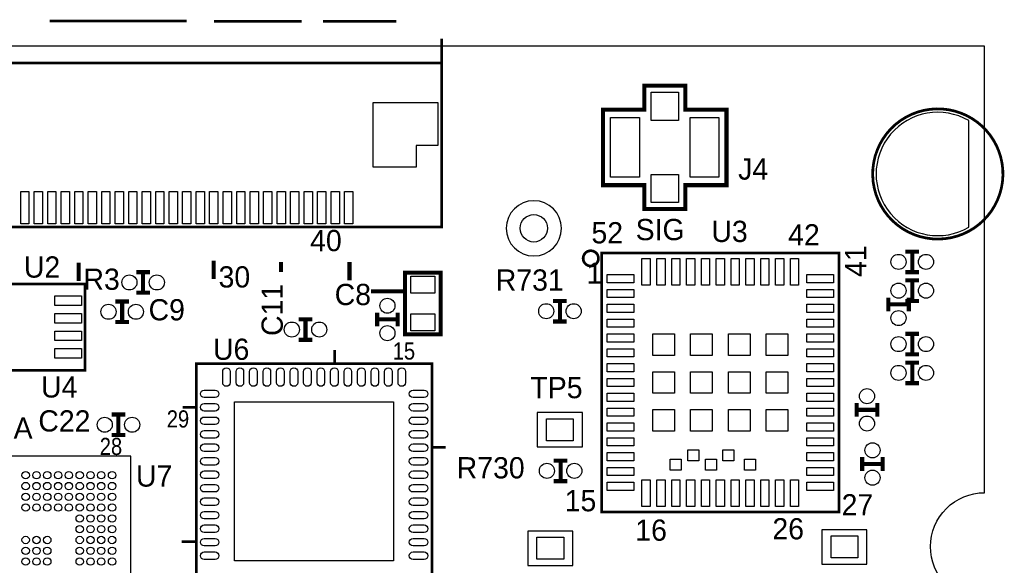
# Model space of a CAD drawing. Extents: x -1 to 150, y -33 to 40.
# Tile 5 of 6: x 32 to 68, y 19 to 40. Entities that reach past the tile are written whole.
import ezdxf
from ezdxf.enums import TextEntityAlignment as Align

# ---------------------------------------------------------------- set-up
doc = ezdxf.new("R2010")
doc.units = 0
for name, color, linetype in [('BOARD_GEOMETRY_OUTLINE', 4, 'CONTINUOUS'), ('BOARD_GEOMETRY_SILKSCREEN_TOP', 3, 'CONTINUOUS'), ('PACKAGE_GEOMETRY_SILKSCREEN_TOP', 5, 'CONTINUOUS'), ('PIN_TOP', 6, 'CONTINUOUS'), ('REF_DES_SILKSCREEN_TOP', 7, 'CONTINUOUS')]:
    doc.layers.add(name, color=color, linetype=linetype)

msp = doc.modelspace()

# ---------------------------------------------------------------- linework, layer by layer
at = {"layer": 'BOARD_GEOMETRY_OUTLINE'}
msp.add_lwpolyline([(1.99898, 19.99996, -0.414214), (0, 18.00098), (0, 0), (15.75054, 0), (15.75054, 3.50012, -0.414214), (16.25092, 4.0005, -0.414214), (16.74876, 3.50012), (16.74876, 0), (67.59956, 0), (67.59956, 18.00098, -0.414214), (65.60058, 19.99996, -0.414214), (67.59956, 21.99894), (67.59956, 38.5572), (0, 38.5572), (0, 21.99894, -0.414214)], format="xyb", close=True, dxfattribs=at)
at = {"layer": 'BOARD_GEOMETRY_SILKSCREEN_TOP', "const_width": 0.1524}
for points in [[(39.0398, 30.607), (39.0398, 29.9212)], [(34.036, 30.5308), (34.036, 29.845)], [(41.529, 30.5562), (41.529, 30.1752)], [(44.069, 30.5562), (44.069, 29.8704)], [(46.0502, 29.464), (44.87164, 29.464)]]:
    msp.add_lwpolyline(points, dxfattribs=at)
at = {"layer": 'PACKAGE_GEOMETRY_SILKSCREEN_TOP'}
for points, const_width in [([(38.03904, 39.4843), (32.95904, 39.4843)], 0.09906), ([(42.291, 39.47414), (39.04996, 39.47414)], 0.09906), ([(45.8089, 39.47414), (43.0911, 39.47414)], 0.09906), ([(47.48022, 37.76472), (47.48022, 38.83406)], 0.09906), ([(28.16098, 31.85414), (21.1201, 31.85414), (21.1201, 37.92474), (47.48022, 37.92474), (47.48022, 31.85414), (27.92984, 31.85414)], 0.09906), ([(62.210442, 28.985718), (62.210442, 21.285708), (53.410358, 21.285708), (53.410358, 30.885892), (62.210442, 30.885892), (62.210442, 28.78582)], 0.100076), ([(65.1764, 30.9372), (64.6684, 30.9372)], 0.1524), ([(64.9224, 30.1752), (64.9224, 30.9372)], 0.1524), ([(36.16706, 30.1752), (36.67506, 30.1752)], 0.1524), ([(36.42106, 30.1752), (36.42106, 29.4132)], 0.1524), ([(65.1764, 30.1752), (64.6684, 30.1752)], 0.1524), ([(65.1764, 29.8704), (64.6684, 29.8704)], 0.1524), ([(64.9224, 29.1084), (64.9224, 29.8704)], 0.1524), ([(36.16706, 29.4132), (36.67506, 29.4132)], 0.1524), ([(64.0334, 28.7274), (64.0334, 29.2354)], 0.1524), ([(64.7954, 28.7274), (64.7954, 29.2354)], 0.1524), ([(35.39236, 29.08808), (35.90036, 29.08808)], 0.1524), ([(35.64636, 29.08808), (35.64636, 28.32608)], 0.1524), ([(52.1208, 29.1084), (51.6128, 29.1084)], 0.1524), ([(51.8668, 28.3464), (51.8668, 29.1084)], 0.1524), ([(64.0334, 28.9814), (64.7954, 28.9814)], 0.1524), ([(65.1764, 29.1084), (64.6684, 29.1084)], 0.1524), ([(42.69486, 28.42768), (42.18686, 28.42768)], 0.1524), ([(42.44086, 27.66568), (42.44086, 28.42768)], 0.1524), ([(45.09262, 28.1686), (45.09262, 28.6766)], 0.1524), ([(45.09262, 28.4226), (45.85462, 28.4226)], 0.1524), ([(45.85462, 28.1686), (45.85462, 28.6766)], 0.1524), ([(35.39236, 28.32608), (35.90036, 28.32608)], 0.1524), ([(52.1208, 28.3464), (51.6128, 28.3464)], 0.1524), ([(42.69486, 27.66568), (42.18686, 27.66568)], 0.1524), ([(64.6684, 27.8892), (65.1764, 27.8892)], 0.1524), ([(64.9224, 27.8892), (64.9224, 27.1272)], 0.1524), ([(43.52036, 27.2923), (43.52036, 26.7843)], 0.09906), ([(64.6684, 27.1272), (65.1764, 27.1272)], 0.1524), ([(45.06976, 18.0467), (38.38956, 18.0467), (38.38956, 26.7843), (47.12716, 26.7843), (47.12716, 18.0467), (44.56176, 18.0467)], 0.1016), ([(65.1764, 26.8224), (64.6684, 26.8224)], 0.1524), ([(64.9224, 26.0604), (64.9224, 26.8224)], 0.1524), ([(65.1764, 26.0604), (64.6684, 26.0604)], 0.1524), ([(38.38956, 25.1587), (37.88156, 25.1587)], 0.09906), ([(62.865, 25.3238), (62.865, 24.8158)], 0.1524), ([(63.627, 25.3238), (63.627, 24.8158)], 0.1524), ([(35.76066, 24.89962), (35.25266, 24.89962)], 0.1524), ([(35.50666, 24.13762), (35.50666, 24.89962)], 0.1524), ([(63.627, 25.0698), (62.865, 25.0698)], 0.1524), ([(35.76066, 24.13762), (35.25266, 24.13762)], 0.1524), ([(47.63516, 23.6855), (47.12716, 23.6855)], 0.09906), ([(63.0682, 22.8092), (63.0682, 23.3172)], 0.1524), ([(63.8302, 22.8092), (63.8302, 23.3172)], 0.1524), ([(51.6382, 23.1902), (52.1462, 23.1902)], 0.1524), ([(51.8922, 23.1902), (51.8922, 22.4282)], 0.1524), ([(63.0682, 23.0632), (63.8302, 23.0632)], 0.1524), ([(51.6382, 22.4282), (52.1462, 22.4282)], 0.1524), ([(38.36416, 20.1803), (37.85616, 20.1803)], 0.09906)]:
    msp.add_lwpolyline(points, dxfattribs=dict(at, const_width=const_width))
for points, const_width in [([(53.594, 36.195), (54.991, 36.195), (54.991, 37.084), (56.515, 37.084), (56.515, 36.195), (58.039, 36.195), (58.039, 33.401), (56.515, 33.401), (56.515, 32.512), (54.991, 32.512), (54.991, 33.401), (53.467, 33.401), (53.467, 36.195)], 0.1524), ([(47.44974, 30.15742), (47.44974, 27.87142), (46.12894, 27.87142), (46.12894, 30.15742)], 0.1524), ([(34.26714, 28.840684), (34.26714, 26.540714), (28.56738, 26.540714), (28.56738, 29.740606), (34.26714, 29.740606)], 0.100076)]:
    msp.add_lwpolyline(points, close=True, dxfattribs=dict(at, const_width=const_width))
for points, const_width in [([(65.92062, 31.40202, 1), (65.81902, 36.22802, 1)], 0.1016), ([(53.293264, 30.68574, 1), (52.727536, 30.68586, 1)], 0.100076)]:
    msp.add_lwpolyline(points, format="xyb", close=True, dxfattribs=dict(at, const_width=const_width))
msp.add_lwpolyline([(51.92522, 31.8008, 1), (49.87798, 31.8008, 1)], format="xyb", close=True, dxfattribs=at)
for points in [[(51.0286, 23.6982), (52.705, 23.6982), (52.705, 24.9682), (51.0286, 24.9682)], [(23.76932, 11.14552), (35.97148, 11.14552), (35.97148, 23.34768), (23.76932, 23.34768)], [(50.673, 19.304), (52.3494, 19.304), (52.3494, 20.574), (50.673, 20.574)], [(61.5696, 19.3548), (63.246, 19.3548), (63.246, 20.6248), (61.5696, 20.6248)]]:
    msp.add_lwpolyline(points, close=True, dxfattribs=at)
at = {"layer": 'PIN_TOP'}
for points in [[(55.245, 35.8013), (55.245, 36.8427), (56.261, 36.8427), (56.261, 35.8013)], [(44.94022, 36.4617), (47.33798, 36.4617), (47.33798, 34.86404), (46.53788, 34.86404), (46.53788, 34.06394), (44.94022, 34.06394)], [(53.7464, 33.6931), (53.7464, 35.9029), (54.8132, 35.9029), (54.8132, 33.6931)], [(56.6928, 33.6931), (56.6928, 35.9029), (57.7596, 35.9029), (57.7596, 33.6931)], [(55.245, 32.7533), (55.245, 33.7947), (56.261, 33.7947), (56.261, 32.7533)], [(32.19196, 33.1597), (32.19196, 31.9659), (31.88716, 31.9659), (31.88716, 33.1597)], [(32.69234, 33.1597), (32.69234, 31.9659), (32.38754, 31.9659), (32.38754, 33.1597)], [(33.19272, 33.1597), (33.19272, 31.9659), (32.88792, 31.9659), (32.88792, 33.1597)], [(33.6931, 33.1597), (33.6931, 31.9659), (33.3883, 31.9659), (33.3883, 33.1597)], [(34.19348, 33.1597), (34.19348, 31.9659), (33.88868, 31.9659), (33.88868, 33.1597)], [(34.69132, 33.1597), (34.69132, 31.9659), (34.38652, 31.9659), (34.38652, 33.1597)], [(35.1917, 33.1597), (35.1917, 31.9659), (34.8869, 31.9659), (34.8869, 33.1597)], [(35.69208, 33.1597), (35.69208, 31.9659), (35.38728, 31.9659), (35.38728, 33.1597)], [(36.19246, 33.1597), (36.19246, 31.9659), (35.88766, 31.9659), (35.88766, 33.1597)], [(36.69284, 33.1597), (36.69284, 31.9659), (36.38804, 31.9659), (36.38804, 33.1597)], [(37.19322, 33.1597), (37.19322, 31.9659), (36.88842, 31.9659), (36.88842, 33.1597)], [(37.6936, 33.1597), (37.6936, 31.9659), (37.3888, 31.9659), (37.3888, 33.1597)], [(38.19144, 33.1597), (38.19144, 31.9659), (37.88664, 31.9659), (37.88664, 33.1597)], [(38.69182, 33.1597), (38.69182, 31.9659), (38.38702, 31.9659), (38.38702, 33.1597)], [(39.1922, 33.1597), (39.1922, 31.9659), (38.8874, 31.9659), (38.8874, 33.1597)], [(39.69258, 33.1597), (39.69258, 31.9659), (39.38778, 31.9659), (39.38778, 33.1597)], [(40.19296, 33.1597), (40.19296, 31.9659), (39.88816, 31.9659), (39.88816, 33.1597)], [(40.69334, 33.1597), (40.69334, 31.9659), (40.38854, 31.9659), (40.38854, 33.1597)], [(41.19118, 33.1597), (41.19118, 31.9659), (40.88638, 31.9659), (40.88638, 33.1597)], [(41.69156, 33.1597), (41.69156, 31.9659), (41.38676, 31.9659), (41.38676, 33.1597)], [(42.19194, 33.1597), (42.19194, 31.9659), (41.88714, 31.9659), (41.88714, 33.1597)], [(42.69232, 33.1597), (42.69232, 31.9659), (42.38752, 31.9659), (42.38752, 33.1597)], [(43.1927, 33.1597), (43.1927, 31.9659), (42.8879, 31.9659), (42.8879, 33.1597)], [(43.69308, 33.1597), (43.69308, 31.9659), (43.38828, 31.9659), (43.38828, 33.1597)], [(44.19346, 33.1597), (44.19346, 31.9659), (43.88866, 31.9659), (43.88866, 33.1597)], [(54.907942, 29.690568), (54.907942, 30.681168), (55.212742, 30.681168), (55.212742, 29.690568)], [(55.458106, 29.690568), (55.458106, 30.681168), (55.762906, 30.681168), (55.762906, 29.690568)], [(56.008016, 29.690568), (56.008016, 30.681168), (56.312816, 30.681168), (56.312816, 29.690568)], [(56.557926, 29.690568), (56.557926, 30.681168), (56.862726, 30.681168), (56.862726, 29.690568)], [(57.10809, 29.690568), (57.10809, 30.681168), (57.41289, 30.681168), (57.41289, 29.690568)], [(57.658, 29.690568), (57.658, 30.681168), (57.9628, 30.681168), (57.9628, 29.690568)], [(58.20791, 29.690568), (58.20791, 30.681168), (58.51271, 30.681168), (58.51271, 29.690568)], [(58.758074, 29.690568), (58.758074, 30.681168), (59.062874, 30.681168), (59.062874, 29.690568)], [(59.307984, 29.690568), (59.307984, 30.681168), (59.612784, 30.681168), (59.612784, 29.690568)], [(59.857894, 29.690568), (59.857894, 30.681168), (60.162694, 30.681168), (60.162694, 29.690568)], [(60.408058, 29.690568), (60.408058, 30.681168), (60.712858, 30.681168), (60.712858, 29.690568)], [(46.34484, 30.03042), (47.23384, 30.03042), (47.23384, 29.39542), (46.34484, 29.39542)], [(53.615082, 30.088078), (54.605682, 30.088078), (54.605682, 29.783278), (53.615082, 29.783278)], [(61.015118, 30.088078), (62.005718, 30.088078), (62.005718, 29.783278), (61.015118, 29.783278)], [(33.147, 29.293566), (34.1376, 29.293566), (34.1376, 28.937966), (33.147, 28.937966)], [(53.615082, 29.538168), (54.605682, 29.538168), (54.605682, 29.233368), (53.615082, 29.233368)], [(61.015118, 29.538168), (62.005718, 29.538168), (62.005718, 29.233368), (61.015118, 29.233368)], [(53.615082, 28.988258), (54.605682, 28.988258), (54.605682, 28.683458), (53.615082, 28.683458)], [(61.015118, 28.988258), (62.005718, 28.988258), (62.005718, 28.683458), (61.015118, 28.683458)], [(33.147, 28.64358), (34.1376, 28.64358), (34.1376, 28.28798), (33.147, 28.28798)], [(46.34484, 28.63342), (47.23384, 28.63342), (47.23384, 27.99842), (46.34484, 27.99842)], [(53.615082, 28.438094), (54.605682, 28.438094), (54.605682, 28.133294), (53.615082, 28.133294)], [(61.015118, 28.438094), (62.005718, 28.438094), (62.005718, 28.133294), (61.015118, 28.133294)], [(33.147, 27.99334), (34.1376, 27.99334), (34.1376, 27.63774), (33.147, 27.63774)], [(53.615082, 27.888184), (54.605682, 27.888184), (54.605682, 27.583384), (53.615082, 27.583384)], [(55.310278, 27.085798), (55.310278, 27.885898), (56.110378, 27.885898), (56.110378, 27.085798)], [(56.710326, 27.085798), (56.710326, 27.885898), (57.510426, 27.885898), (57.510426, 27.085798)], [(58.110374, 27.085798), (58.110374, 27.885898), (58.910474, 27.885898), (58.910474, 27.085798)], [(59.510422, 27.085798), (59.510422, 27.885898), (60.310522, 27.885898), (60.310522, 27.085798)], [(61.015118, 27.888184), (62.005718, 27.888184), (62.005718, 27.583384), (61.015118, 27.583384)], [(33.147, 27.343354), (34.1376, 27.343354), (34.1376, 26.987754), (33.147, 26.987754)], [(53.615082, 27.338274), (54.605682, 27.338274), (54.605682, 27.033474), (53.615082, 27.033474)], [(61.015118, 27.338274), (62.005718, 27.338274), (62.005718, 27.033474), (61.015118, 27.033474)], [(53.615082, 26.78811), (54.605682, 26.78811), (54.605682, 26.48331), (53.615082, 26.48331)], [(61.015118, 26.78811), (62.005718, 26.78811), (62.005718, 26.48331), (61.015118, 26.48331)], [(55.310278, 25.68575), (55.310278, 26.48585), (56.110378, 26.48585), (56.110378, 25.68575)], [(56.710326, 25.68575), (56.710326, 26.48585), (57.510426, 26.48585), (57.510426, 25.68575)], [(58.110374, 25.68575), (58.110374, 26.48585), (58.910474, 26.48585), (58.910474, 25.68575)], [(59.510422, 25.68575), (59.510422, 26.48585), (60.310522, 26.48585), (60.310522, 25.68575)], [(53.615082, 26.2382), (54.605682, 26.2382), (54.605682, 25.9334), (53.615082, 25.9334)], [(61.015118, 26.2382), (62.005718, 26.2382), (62.005718, 25.9334), (61.015118, 25.9334)], [(53.615082, 25.68829), (54.605682, 25.68829), (54.605682, 25.38349), (53.615082, 25.38349)], [(61.015118, 25.68829), (62.005718, 25.68829), (62.005718, 25.38349), (61.015118, 25.38349)], [(45.70476, 25.3619), (45.70476, 19.4691), (39.81196, 19.4691), (39.81196, 25.3619)], [(53.615082, 25.138126), (54.605682, 25.138126), (54.605682, 24.833326), (53.615082, 24.833326)], [(55.310278, 24.285702), (55.310278, 25.085802), (56.110378, 25.085802), (56.110378, 24.285702)], [(56.710326, 24.285702), (56.710326, 25.085802), (57.510426, 25.085802), (57.510426, 24.285702)], [(58.110374, 24.285702), (58.110374, 25.085802), (58.910474, 25.085802), (58.910474, 24.285702)], [(59.510422, 24.285702), (59.510422, 25.085802), (60.310522, 25.085802), (60.310522, 24.285702)], [(61.015118, 25.138126), (62.005718, 25.138126), (62.005718, 24.833326), (61.015118, 24.833326)], [(51.3715, 23.9268), (51.3715, 24.7396), (52.3621, 24.7396), (52.3621, 23.9268)], [(53.615082, 24.588216), (54.605682, 24.588216), (54.605682, 24.283416), (53.615082, 24.283416)], [(61.015118, 24.588216), (62.005718, 24.588216), (62.005718, 24.283416), (61.015118, 24.283416)], [(53.615082, 24.038306), (54.605682, 24.038306), (54.605682, 23.733506), (53.615082, 23.733506)], [(61.015118, 24.038306), (62.005718, 24.038306), (62.005718, 23.733506), (61.015118, 23.733506)], [(53.615082, 23.488142), (54.605682, 23.488142), (54.605682, 23.183342), (53.615082, 23.183342)], [(56.607202, 23.58898), (57.013602, 23.58898), (57.013602, 23.18258), (56.607202, 23.18258)], [(57.907174, 23.58898), (58.313574, 23.58898), (58.313574, 23.18258), (57.907174, 23.18258)], [(61.015118, 23.488142), (62.005718, 23.488142), (62.005718, 23.183342), (61.015118, 23.183342)], [(55.957216, 23.238968), (56.363616, 23.238968), (56.363616, 22.832568), (55.957216, 22.832568)], [(57.257188, 23.238968), (57.663588, 23.238968), (57.663588, 22.832568), (57.257188, 22.832568)], [(58.707274, 23.238968), (59.113674, 23.238968), (59.113674, 22.832568), (58.707274, 22.832568)], [(53.615082, 22.938232), (54.605682, 22.938232), (54.605682, 22.633432), (53.615082, 22.633432)], [(61.015118, 22.938232), (62.005718, 22.938232), (62.005718, 22.633432), (61.015118, 22.633432)], [(53.615082, 22.388322), (54.605682, 22.388322), (54.605682, 22.083522), (53.615082, 22.083522)], [(54.907942, 21.490432), (54.907942, 22.481032), (55.212742, 22.481032), (55.212742, 21.490432)], [(55.458106, 21.490432), (55.458106, 22.481032), (55.762906, 22.481032), (55.762906, 21.490432)], [(56.008016, 21.490432), (56.008016, 22.481032), (56.312816, 22.481032), (56.312816, 21.490432)], [(56.557926, 21.490432), (56.557926, 22.481032), (56.862726, 22.481032), (56.862726, 21.490432)], [(57.10809, 21.490432), (57.10809, 22.481032), (57.41289, 22.481032), (57.41289, 21.490432)], [(57.658, 21.490432), (57.658, 22.481032), (57.9628, 22.481032), (57.9628, 21.490432)], [(58.20791, 21.490432), (58.20791, 22.481032), (58.51271, 22.481032), (58.51271, 21.490432)], [(58.758074, 21.490432), (58.758074, 22.481032), (59.062874, 22.481032), (59.062874, 21.490432)], [(59.307984, 21.490432), (59.307984, 22.481032), (59.612784, 22.481032), (59.612784, 21.490432)], [(59.857894, 21.490432), (59.857894, 22.481032), (60.162694, 22.481032), (60.162694, 21.490432)], [(60.408058, 21.490432), (60.408058, 22.481032), (60.712858, 22.481032), (60.712858, 21.490432)], [(61.015118, 22.388322), (62.005718, 22.388322), (62.005718, 22.083522), (61.015118, 22.083522)], [(51.0159, 19.5326), (51.0159, 20.3454), (52.0065, 20.3454), (52.0065, 19.5326)], [(61.9125, 19.5834), (61.9125, 20.3962), (62.9031, 20.3962), (62.9031, 19.5834)]]:
    msp.add_lwpolyline(points, close=True, dxfattribs=at)
for points in [[(67.019678, 35.790886, 1.739101), (67.019678, 31.839154)], [(39.37, 26.08326), (39.37, 26.48966, -1), (39.6494, 26.48966), (39.6494, 26.08326, -1)], [(39.86784, 26.08326), (39.86784, 26.48966, -1), (40.14724, 26.48966), (40.14724, 26.08326, -1)], [(40.36822, 26.08326), (40.36822, 26.48966, -1), (40.64762, 26.48966), (40.64762, 26.08326, -1)], [(40.8686, 26.08326), (40.8686, 26.48966, -1), (41.148, 26.48966), (41.148, 26.08326, -1)], [(41.36898, 26.08326), (41.36898, 26.48966, -1), (41.64838, 26.48966), (41.64838, 26.08326, -1)], [(41.86936, 26.08326), (41.86936, 26.48966, -1), (42.14876, 26.48966), (42.14876, 26.08326, -1)], [(42.36974, 26.08326), (42.36974, 26.48966, -1), (42.64914, 26.48966), (42.64914, 26.08326, -1)], [(42.86758, 26.08326), (42.86758, 26.48966, -1), (43.14698, 26.48966), (43.14698, 26.08326, -1)], [(43.36796, 26.08326), (43.36796, 26.48966, -1), (43.64736, 26.48966), (43.64736, 26.08326, -1)], [(43.86834, 26.08326), (43.86834, 26.48966, -1), (44.14774, 26.48966), (44.14774, 26.08326, -1)], [(44.36872, 26.08326), (44.36872, 26.48966, -1), (44.64812, 26.48966), (44.64812, 26.08326, -1)], [(44.8691, 26.08326), (44.8691, 26.48966, -1), (45.1485, 26.48966), (45.1485, 26.08326, -1)], [(45.36948, 26.08326), (45.36948, 26.48966, -1), (45.64888, 26.48966), (45.64888, 26.08326, -1)], [(45.86732, 26.08326), (45.86732, 26.48966, -1), (46.14672, 26.48966), (46.14672, 26.08326, -1)], [(38.6842, 25.80386), (39.0906, 25.80386, -1), (39.0906, 25.52446), (38.6842, 25.52446, -1)], [(46.42612, 25.80386), (46.83252, 25.80386, -1), (46.83252, 25.52446), (46.42612, 25.52446, -1)], [(38.6842, 25.30602), (39.0906, 25.30602, -1), (39.0906, 25.02662), (38.6842, 25.02662, -1)], [(46.42612, 25.30602), (46.83252, 25.30602, -1), (46.83252, 25.02662), (46.42612, 25.02662, -1)], [(38.6842, 24.80564), (39.0906, 24.80564, -1), (39.0906, 24.52624), (38.6842, 24.52624, -1)], [(46.42612, 24.80564), (46.83252, 24.80564, -1), (46.83252, 24.52624), (46.42612, 24.52624, -1)], [(38.6842, 24.30526), (39.0906, 24.30526, -1), (39.0906, 24.02586), (38.6842, 24.02586, -1)], [(46.42612, 24.30526), (46.83252, 24.30526, -1), (46.83252, 24.02586), (46.42612, 24.02586, -1)], [(38.6842, 23.80488), (39.0906, 23.80488, -1), (39.0906, 23.52548), (38.6842, 23.52548, -1)], [(46.42612, 23.80488), (46.83252, 23.80488, -1), (46.83252, 23.52548), (46.42612, 23.52548, -1)], [(38.6842, 23.3045), (39.0906, 23.3045, -1), (39.0906, 23.0251), (38.6842, 23.0251, -1)], [(46.42612, 23.3045), (46.83252, 23.3045, -1), (46.83252, 23.0251), (46.42612, 23.0251, -1)], [(38.6842, 22.80412), (39.0906, 22.80412, -1), (39.0906, 22.52472), (38.6842, 22.52472, -1)], [(46.42612, 22.80412), (46.83252, 22.80412, -1), (46.83252, 22.52472), (46.42612, 22.52472, -1)], [(38.6842, 22.30628), (39.0906, 22.30628, -1), (39.0906, 22.02688), (38.6842, 22.02688, -1)], [(46.42612, 22.30628), (46.83252, 22.30628, -1), (46.83252, 22.02688), (46.42612, 22.02688, -1)], [(38.6842, 21.8059), (39.0906, 21.8059, -1), (39.0906, 21.5265), (38.6842, 21.5265, -1)], [(46.42612, 21.8059), (46.83252, 21.8059, -1), (46.83252, 21.5265), (46.42612, 21.5265, -1)], [(38.6842, 21.30552), (39.0906, 21.30552, -1), (39.0906, 21.02612), (38.6842, 21.02612, -1)], [(46.42612, 21.30552), (46.83252, 21.30552, -1), (46.83252, 21.02612), (46.42612, 21.02612, -1)], [(38.6842, 20.80514), (39.0906, 20.80514, -1), (39.0906, 20.52574), (38.6842, 20.52574, -1)], [(46.42612, 20.80514), (46.83252, 20.80514, -1), (46.83252, 20.52574), (46.42612, 20.52574, -1)], [(38.6842, 20.30476), (39.0906, 20.30476, -1), (39.0906, 20.02536), (38.6842, 20.02536, -1)], [(46.42612, 20.30476), (46.83252, 20.30476, -1), (46.83252, 20.02536), (46.42612, 20.02536, -1)], [(38.6842, 19.80438), (39.0906, 19.80438, -1), (39.0906, 19.52498), (38.6842, 19.52498, -1)], [(46.42612, 19.80438), (46.83252, 19.80438, -1), (46.83252, 19.52498), (46.42612, 19.52498, -1)]]:
    msp.add_lwpolyline(points, format="xyb", close=True, dxfattribs=at)
for centre, radius in [((50.9016, 31.8008), 0.508), ((64.4144, 30.5562), 0.2794), ((65.4304, 30.5562), 0.2794), ((35.91306, 29.7942), 0.2794), ((36.92906, 29.7942), 0.2794), ((64.4144, 29.4894), 0.2794), ((64.4144, 29.4894), 0.2794), ((65.4304, 29.4894), 0.2794), ((45.47362, 28.9306), 0.2794), ((35.13836, 28.70708), 0.2794), ((36.15436, 28.70708), 0.2794), ((51.3588, 28.7274), 0.2794), ((52.3748, 28.7274), 0.2794), ((64.4144, 28.4734), 0.2794), ((41.93286, 28.04668), 0.2794), ((42.94886, 28.04668), 0.2794), ((45.47362, 27.9146), 0.2794), ((64.4144, 27.5082), 0.2794), ((65.4304, 27.5082), 0.2794), ((64.4144, 26.4414), 0.2794), ((65.4304, 26.4414), 0.2794), ((63.246, 25.5778), 0.2794), ((63.246, 24.5618), 0.2794), ((34.99866, 24.51862), 0.2794), ((36.01466, 24.51862), 0.2794), ((63.4492, 23.5712), 0.2794), ((51.3842, 22.8092), 0.2794), ((52.4002, 22.8092), 0.2794), ((32.07004, 22.64664), 0.13716), ((32.47136, 22.64664), 0.13716), ((32.87014, 22.64664), 0.13716), ((33.27146, 22.64664), 0.13716), ((33.67024, 22.64664), 0.13716), ((34.07156, 22.64664), 0.13716), ((34.47034, 22.64664), 0.13716), ((34.86912, 22.64664), 0.13716), ((35.27044, 22.64664), 0.13716), ((63.4492, 22.5552), 0.2794), ((32.07004, 22.24532), 0.13716), ((32.47136, 22.24532), 0.13716), ((32.87014, 22.24532), 0.13716), ((33.27146, 22.24532), 0.13716), ((33.67024, 22.24532), 0.13716), ((34.07156, 22.24532), 0.13716), ((34.47034, 22.24532), 0.13716), ((34.86912, 22.24532), 0.13716), ((35.27044, 22.24532), 0.13716), ((32.07004, 21.84654), 0.13716), ((32.47136, 21.84654), 0.13716), ((32.87014, 21.84654), 0.13716), ((33.27146, 21.84654), 0.13716), ((33.67024, 21.84654), 0.13716), ((34.07156, 21.84654), 0.13716), ((34.47034, 21.84654), 0.13716), ((34.86912, 21.84654), 0.13716), ((35.27044, 21.84654), 0.13716), ((32.07004, 21.44776), 0.13716), ((32.47136, 21.44776), 0.13716), ((32.87014, 21.44776), 0.13716), ((33.27146, 21.44776), 0.13716), ((33.67024, 21.44776), 0.13716), ((34.07156, 21.44776), 0.13716), ((34.47034, 21.44776), 0.13716), ((34.86912, 21.44776), 0.13716), ((35.27044, 21.44776), 0.13716), ((34.07156, 21.04644), 0.13716), ((34.47034, 21.04644), 0.13716), ((34.86912, 21.04644), 0.13716), ((35.27044, 21.04644), 0.13716), ((34.07156, 20.64766), 0.13716), ((34.47034, 20.64766), 0.13716), ((34.86912, 20.64766), 0.13716), ((35.27044, 20.64766), 0.13716), ((32.07004, 20.24634), 0.13716), ((32.47136, 20.24634), 0.13716), ((32.87014, 20.24634), 0.13716), ((34.07156, 20.24634), 0.13716), ((34.47034, 20.24634), 0.13716), ((34.86912, 20.24634), 0.13716), ((35.27044, 20.24634), 0.13716), ((32.07004, 19.84756), 0.13716), ((32.47136, 19.84756), 0.13716), ((32.87014, 19.84756), 0.13716), ((34.07156, 19.84756), 0.13716), ((34.47034, 19.84756), 0.13716), ((34.86912, 19.84756), 0.13716), ((35.27044, 19.84756), 0.13716), ((32.07004, 19.44624), 0.13716), ((32.47136, 19.44624), 0.13716), ((32.87014, 19.44624), 0.13716), ((34.07156, 19.44624), 0.13716), ((34.47034, 19.44624), 0.13716), ((34.86912, 19.44624), 0.13716), ((35.27044, 19.44624), 0.13716)]:
    msp.add_circle(centre, radius, dxfattribs=at)

# ---------------------------------------------------------------- texts
at = {"layer": 'PACKAGE_GEOMETRY_SILKSCREEN_TOP'}
for s, height, p in [('SIG', 0.7874, (54.6735, 31.360364)), ('40', 0.7874, (42.61104, 30.95244)), ('52', 0.7874, (53.0352, 31.242)), ('42', 0.786892, (60.325, 31.1658)), ('30', 0.7874, (39.2176, 29.60624)), ('1', 0.786892, (52.8574, 29.7434)), ('A', 0.786892, (31.623, 24.003)), ('15', 0.786892, (52.0446, 21.3106)), ('27', 0.786892, (62.3062, 21.1582)), ('16', 0.786892, (54.6608, 20.2184)), ('26', 0.786892, (59.7408, 20.2692))]:
    msp.add_text(s, height=height, dxfattribs=at).set_placement(p)
msp.add_text('41', height=0.786892, rotation=90, dxfattribs=at).set_placement((63.2206, 29.9974))
at = {"layer": 'PACKAGE_GEOMETRY_SILKSCREEN_TOP', "width": 0.88}
for s, p in [('15', (45.6692, 26.93416)), ('29', (37.29736, 24.41702))]:
    msp.add_text(s, height=0.635, dxfattribs=at).set_placement(p)
msp.add_text('28', height=0.635, dxfattribs=at).set_placement((35.2298, 23.39848), align=Align.CENTER)
at = {"layer": 'REF_DES_SILKSCREEN_TOP'}
for s, p in [('J4', (58.4708, 33.6042)), ('U3', (57.4802, 31.2928)), ('U2', (32.004, 29.972)), ('U4', (32.639, 25.527))]:
    msp.add_text(s, height=0.7874, dxfattribs=at).set_placement(p)
for s, p in [('R3', (34.88436, 29.51988)), ('R731', (50.7492, 29.4894)), ('C8', (44.19346, 28.95346)), ('C9', (37.29736, 28.38704)), ('U6', (39.68496, 26.924)), ('TP5', (51.7398, 25.5016)), ('C22', (33.50514, 24.26716)), ('U7', (36.83, 22.225)), ('R730', (49.3014, 22.5298))]:
    msp.add_text(s, height=0.7874, dxfattribs=at).set_placement(p, align=Align.CENTER)
msp.add_text('C11', height=0.7874, rotation=90, dxfattribs=at).set_placement((41.59758, 28.77566), align=Align.CENTER)

doc.saveas('drawing.dxf')
